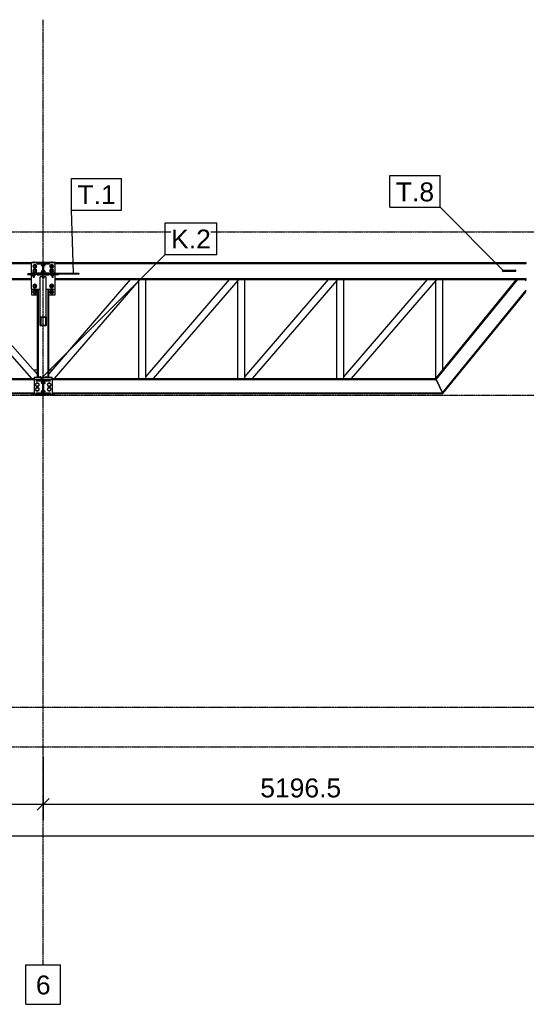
# Model space of a CAD drawing. Header units: millimetres. Extents: x -19654 to 22346, y -14260 to 15440.
# Tile 21 of 22: x 10107 to 15220, y -3000 to 6940. Entities that reach past the tile are written whole.
import ezdxf

# ---------------------------------------------------------------- set-up
doc = ezdxf.new("R2010")
doc.units = ezdxf.units.MM
doc.linetypes.add('DXK_LINE_DOT3', pattern=[5.9187, 2.979, -0.9799, 0.9799, -0.9799])
for name, color, linetype in [('TS_INNE_OBIEKTY', 7, 'Continuous'), ('TS_LINIE_WIDOCZNE', 7, 'Continuous'), ('TS_OPISY', 7, 'Continuous'), ('TS_OPISY_LINIE', 7, 'Continuous'), ('TS_OPISY_RAMKA', 7, 'Continuous'), ('TS_WYMIARY', 7, 'Continuous'), ('TS_WYMIARY_TEKST', 7, 'Continuous'), ('TS_WYPELNIENIE', 7, 'Continuous')]:
    doc.layers.add(name, color=color, linetype=linetype)
doc.styles.add('Arial', font='ARIAL.TTF', dxfattribs={"height": 0.2})

# ---------------------------------------------------------------- blocks, each defined once
blk = doc.blocks.new('Part-305655477-1628 - 1303')
at = {"layer": 'TS_LINIE_WIDOCZNE', "color": 1, "linetype": 'Continuous'}
for p, q in [((5310.3, 3317), (10254.8, 3317)), ((5310.3, 3308), (10254.8, 3308)), ((10434.8, 3317), (14306, 3317)), ((10434.8, 3308), (14310.2, 3308)), ((14310.2, 3308), (14306, 3317)), ((14310.2, 3308), (14378.1, 3165)), ((5310.3, 3174), (10254.8, 3174)), ((5310.3, 3165), (10254.8, 3165)), ((10434.8, 3174), (14373.8, 3174)), ((10434.8, 3165), (14378.1, 3165))]:
    blk.add_line(p, q, dxfattribs=at)
blk = doc.blocks.new('Part-305655477-1706 - 1303')
at = {"layer": 'TS_WYPELNIENIE', "linetype": 'Continuous'}
h = blk.add_hatch(dxfattribs=at)
h.set_pattern_fill('', color=256, scale=70, style=0, pattern_type=0)
h.set_pattern_definition([(45, (10692.25, 4371.14), (-157.15, 157.15), [])])
h.paths.add_polyline_path([(10689.9, 4375.4), (10692.3, 4371.1), (10697.7, 4369.4), (10703.1, 4371.2), (10705.3, 4375.4), (10703, 4379.7), (10697.5, 4381.4), (10692.1, 4379.6)])
at = {"layer": 'TS_INNE_OBIEKTY', "color": 1, "linetype": 'Continuous'}
for p, q in [((10689.9, 4375.4), (10692.1, 4379.6)), ((10692.3, 4371.1), (10689.9, 4375.4)), ((10692.1, 4379.6), (10697.5, 4381.4)), ((10697.5, 4381.4), (10703, 4379.7)), ((10703, 4379.7), (10705.3, 4375.4)), ((10705.3, 4375.4), (10703.1, 4371.2)), ((10697.7, 4369.4), (10692.3, 4371.1)), ((10703.1, 4371.2), (10697.7, 4369.4))]:
    blk.add_line(p, q, dxfattribs=at)
at = {"layer": 'TS_LINIE_WIDOCZNE', "color": 1, "linetype": 'Continuous'}
for p, q in [((10455.2, 4383.6), (10453.8, 4379.3)), ((10453.8, 4379.3), (10455.2, 4375.1)), ((10458.5, 4385.4), (10455.2, 4383.6)), ((10455.2, 4375.1), (10458.5, 4373.4)), ((10458.5, 4385.4), (10697.5, 4381.4)), ((10458.5, 4373.4), (10697.7, 4369.4))]:
    blk.add_line(p, q, dxfattribs=at)
blk = doc.blocks.new('Part-305655477-1700 - 1303')
at = {"layer": 'TS_LINIE_WIDOCZNE', "color": 1, "linetype": 'Continuous'}
for p, q in [((14306, 3317), (15122.2, 4316.5)), ((14310.2, 3308), (15133.8, 4316.5)), ((15204.5, 4316.5), (15220.3, 4303.6)), ((14373.8, 3174), (15220.3, 4210.6)), ((14378.1, 3165), (15220.3, 4196.3)), ((14310.2, 3308), (14306, 3317)), ((14378.1, 3165), (14310.2, 3308))]:
    blk.add_line(p, q, dxfattribs=at)
blk = doc.blocks.new('Part-305655477-1704 - 1303')
at = {"layer": 'TS_WYPELNIENIE', "linetype": 'Continuous'}
h = blk.add_hatch(dxfattribs=at)
h.set_pattern_fill('', color=256, scale=70, style=0, pattern_type=0)
h.set_pattern_definition([(45, (14980.23, 4399.83), (-157.15, 157.15), [])])
h.paths.add_polyline_path([(14978.1, 4404.1), (14980.2, 4399.8), (14985.6, 4398.1), (14990.9, 4399.8), (14993.2, 4404), (14991.1, 4408.3), (14985.7, 4410.1), (14980.4, 4408.3)])
at = {"layer": 'TS_INNE_OBIEKTY', "color": 1, "linetype": 'Continuous'}
for p, q in [((14978.1, 4404.1), (14980.4, 4408.3)), ((14980.2, 4399.8), (14978.1, 4404.1)), ((14985.6, 4398.1), (14980.2, 4399.8)), ((14980.4, 4408.3), (14985.7, 4410.1)), ((14990.9, 4399.8), (14985.6, 4398.1)), ((14985.7, 4410.1), (14991.1, 4408.3)), ((14993.2, 4404), (14990.9, 4399.8)), ((14991.1, 4408.3), (14993.2, 4404))]:
    blk.add_line(p, q, dxfattribs=at)
at = {"layer": 'TS_LINIE_WIDOCZNE', "color": 1, "linetype": 'Continuous'}
for p, q in [((14985.6, 4398.1), (15110, 4400.7)), ((14985.7, 4410.1), (15110.1, 4412.7)), ((15110, 4400.7), (15113.4, 4402.4)), ((15113.4, 4410.8), (15110.1, 4412.7)), ((15114.8, 4406.6), (15113.4, 4410.8)), ((15113.4, 4402.4), (15114.8, 4406.6))]:
    blk.add_line(p, q, dxfattribs=at)
blk = doc.blocks.new('GridLine-305655477-2471 - 1303')
at = {"layer": 'TS_INNE_OBIEKTY', "color": 4, "linetype": 'DXK_LINE_DOT3'}
blk.add_line((-16331.7, 4800), (18196.3, 4800), dxfattribs=at)
blk = doc.blocks.new('Bolt-305655477-2273 - 1303')
at = {"layer": 'TS_INNE_OBIEKTY', "color": 1, "linetype": 'Continuous'}
for centre in [(10314.8, 3329), (10314.8, 3329), (10374.8, 3329), (10374.8, 3329)]:
    blk.add_arc(centre, 7, 343.33985, 196.66015, dxfattribs=at)
blk = doc.blocks.new('Part-305655477-1688 - 1303')
at = {"layer": 'TS_LINIE_WIDOCZNE', "color": 1, "linetype": 'Continuous'}
for p, q in [((10401.8, 3360.9), (11224.3, 4316.5)), ((11309.1, 4307.7), (10456.4, 3317)), ((11309.1, 4316.5), (11309.1, 4307.7))]:
    blk.add_line(p, q, dxfattribs=at)
blk = doc.blocks.new('Part-305655477-2054 - 1303')
at = {"layer": 'TS_LINIE_WIDOCZNE', "color": 1, "linetype": 'Continuous'}
for p, q in [((10434.8, 3327), (10254.8, 3327)), ((10254.8, 3327), (10254.8, 3308)), ((10434.8, 3308), (10434.8, 3327))]:
    blk.add_line(p, q, dxfattribs=at)
blk = doc.blocks.new('Part-305655477-2287 - 1303')
at = {"layer": 'TS_LINIE_WIDOCZNE', "color": 1, "linetype": 'Continuous'}
for p, q in [((10404.8, 4381), (10454.4, 4381)), ((10404.8, 4379.4), (10404.8, 4381)), ((10444.8, 4379.4), (10404.8, 4379.4)), ((10453.9, 4379.6), (10444.8, 4379.4)), ((10444.8, 4373.2), (10444.8, 4379.4)), ((10404.8, 4371.5), (10434.2, 4371.5))]:
    blk.add_line(p, q, dxfattribs=at)
blk = doc.blocks.new('Part-305655477-2289 - 1303')
at = {"layer": 'TS_LINIE_WIDOCZNE', "color": 1, "linetype": 'Continuous'}
for p, q in [((10284.8, 4381), (10224.8, 4381)), ((10224.8, 4381), (10224.8, 4379.8)), ((10224.8, 4379.8), (10244.8, 4379.4)), ((10224.8, 4373.8), (10224.8, 4379.8)), ((10284.8, 4379.4), (10244.8, 4379.4)), ((10244.8, 4379.4), (10244.8, 4373.3)), ((10284.8, 4381), (10284.8, 4379.4)), ((10284.8, 4379.4), (10284.8, 4371.5)), ((10284.8, 4371.5), (10255.5, 4371.5))]:
    blk.add_line(p, q, dxfattribs=at)
blk = doc.blocks.new('GridLine-305655477-2470 - 1303')
at = {"layer": 'TS_INNE_OBIEKTY', "color": 4, "linetype": 'DXK_LINE_DOT3'}
blk.add_line((-16331.7, 3150), (18196.3, 3150), dxfattribs=at)
blk = doc.blocks.new('Part-305655477-2056 - 1303')
at = {"layer": 'TS_LINIE_WIDOCZNE', "color": 1, "linetype": 'Continuous'}
for p, q in [((10434.8, 3308), (10254.8, 3308)), ((10254.8, 3308), (10254.8, 3155)), ((10434.8, 3308), (10434.8, 3155)), ((10434.8, 3155), (10254.8, 3155))]:
    blk.add_line(p, q, dxfattribs=at)
blk = doc.blocks.new('Part-305655477-1629 - 1303')
at = {"layer": 'TS_LINIE_WIDOCZNE', "color": 1, "linetype": 'Continuous'}
for p, q in [((5314.3, 4487.5), (10224.8, 4487.5)), ((5314.3, 4478), (10224.8, 4478)), ((10464.8, 4487.5), (15220.3, 4487.5)), ((10464.8, 4478), (15220.3, 4478)), ((15220.3, 4478), (15220.3, 4487.5)), ((5314.3, 4326), (10224.8, 4326)), ((5314.3, 4316.5), (10224.8, 4316.5)), ((10464.8, 4326), (15220.3, 4326)), ((10464.8, 4316.5), (15220.3, 4316.5)), ((15220.3, 4316.5), (15220.3, 4326))]:
    blk.add_line(p, q, dxfattribs=at)
blk = doc.blocks.new('Part-305655477-1697 - 1303')
at = {"layer": 'TS_LINIE_WIDOCZNE', "color": 1, "linetype": 'Continuous'}
for p, q in [((13377.7, 3335.3), (14222.2, 4316.5)), ((14307, 4307.7), (13454.3, 3317)), ((14307, 4316.5), (14307, 4307.7)), ((13377.7, 3317), (13377.7, 3335.3))]:
    blk.add_line(p, q, dxfattribs=at)
blk = doc.blocks.new('Bolt-305655477-2058 - 1303')
at = {"layer": 'TS_INNE_OBIEKTY', "color": 1, "linetype": 'Continuous'}
for centre, start, end in [((10330.8, 3186.5), 0, 180), ((10330.8, 3186.5), 0, 180), ((10330.8, 3186.5), 180, 0), ((10330.8, 3186.5), 180, 0), ((10358.8, 3186.5), 0, 180), ((10358.8, 3186.5), 0, 180), ((10358.8, 3186.5), 180, 0), ((10358.8, 3186.5), 180, 0)]:
    blk.add_arc(centre, 7, start, end, dxfattribs=at)
blk = doc.blocks.new('Part-305655477-1657 - 1303')
at = {"layer": 'TS_LINIE_WIDOCZNE', "color": 1, "linetype": 'Continuous'}
for p, q in [((14307, 3318.3), (14307, 4316.5)), ((14377, 3404), (14377, 4316.5))]:
    blk.add_line(p, q, dxfattribs=at)
blk = doc.blocks.new('Part-305655477-1532 - 1303')
at = {"layer": 'TS_WYPELNIENIE', "linetype": 'Continuous'}
h = blk.add_hatch(dxfattribs=at)
h.set_pattern_fill('', color=256, scale=70, style=0, pattern_type=0)
h.set_pattern_definition([(45, (10284.8, 4471.51), (-157.15, 157.15), [])])
h.paths.add_polyline_path([(10284.8, 4479.5), (10284.8, 4471.5), (10342.3, 4471.5), (10342.3, 4373.5), (10284.8, 4373.5), (10284.8, 4365.5), (10404.8, 4365.5), (10404.8, 4373.5), (10347.3, 4373.5), (10347.3, 4471.5), (10404.8, 4471.5), (10404.8, 4479.5)])
at = {"layer": 'TS_INNE_OBIEKTY', "color": 1, "linetype": 'Continuous'}
for p, q in [((10284.8, 4479.5), (10404.8, 4479.5)), ((10284.8, 4471.5), (10284.8, 4479.5)), ((10404.8, 4479.5), (10404.8, 4471.5)), ((10342.3, 4471.5), (10284.8, 4471.5)), ((10342.3, 4373.5), (10342.3, 4471.5)), ((10404.8, 4471.5), (10347.3, 4471.5)), ((10347.3, 4471.5), (10347.3, 4373.5)), ((10284.8, 4365.5), (10284.8, 4373.5)), ((10284.8, 4373.5), (10342.3, 4373.5)), ((10284.8, 4365.5), (10404.8, 4365.5)), ((10347.3, 4373.5), (10404.8, 4373.5)), ((10404.8, 4373.5), (10404.8, 4365.5))]:
    blk.add_line(p, q, dxfattribs=at)
at = {"layer": 'TS_LINIE_WIDOCZNE', "color": 1, "linetype": 'Continuous'}
for p, q in [((10284.8, 4479.5), (10284.8, 4487.1)), ((10284.8, 4487.1), (10404.8, 4487.1)), ((10404.8, 4479.5), (10404.8, 4487.1)), ((10342.3, 4381.1), (10284.8, 4381.1)), ((10284.8, 4381.1), (10284.8, 4373.5)), ((10404.8, 4381.1), (10347.3, 4381.1)), ((10404.8, 4373.5), (10404.8, 4381.1))]:
    blk.add_line(p, q, dxfattribs=at)
blk = doc.blocks.new('Part-305655477-1533 - 1303')
at = {"layer": 'TS_WYPELNIENIE', "linetype": 'Continuous'}
h = blk.add_hatch(dxfattribs=at)
h.set_pattern_fill('', color=256, scale=70, style=0, pattern_type=0)
h.set_pattern_definition([(45, (10274.8, 3289.5), (-157.15, 157.15), [])])
h.paths.add_polyline_path([(10274.8, 3298), (10274.8, 3289.5), (10342.1, 3289.5), (10342.1, 3173.5), (10274.8, 3173.5), (10274.8, 3165), (10414.8, 3165), (10414.8, 3173.5), (10347.6, 3173.5), (10347.6, 3289.5), (10414.8, 3289.5), (10414.8, 3298)])
at = {"layer": 'TS_INNE_OBIEKTY', "color": 1, "linetype": 'Continuous'}
for p, q in [((10274.8, 3298), (10414.8, 3298)), ((10274.8, 3289.5), (10274.8, 3298)), ((10342.1, 3289.5), (10274.8, 3289.5)), ((10342.1, 3173.5), (10342.1, 3289.5)), ((10414.8, 3289.5), (10347.6, 3289.5)), ((10347.6, 3289.5), (10347.6, 3173.5)), ((10414.8, 3298), (10414.8, 3289.5)), ((10274.8, 3165), (10274.8, 3173.5)), ((10274.8, 3173.5), (10342.1, 3173.5)), ((10274.8, 3165), (10414.8, 3165)), ((10347.6, 3173.5), (10414.8, 3173.5)), ((10414.8, 3173.5), (10414.8, 3165))]:
    blk.add_line(p, q, dxfattribs=at)
blk = doc.blocks.new('Part-305655477-1651 - 1303')
at = {"layer": 'TS_LINIE_WIDOCZNE', "color": 1, "linetype": 'Continuous'}
for p, q in [((12308.4, 3317), (12308.4, 4316.5)), ((12378.4, 3317), (12378.4, 4316.5))]:
    blk.add_line(p, q, dxfattribs=at)
blk = doc.blocks.new('Part-305655477-1534 - 1303')
at = {"layer": 'TS_LINIE_WIDOCZNE', "color": 1, "linetype": 'Continuous'}
for p, q in [((10254.8, 4492.1), (10254.8, 4499.7)), ((10434.8, 4492.1), (10434.8, 4499.7))]:
    blk.add_line(p, q, dxfattribs=at)
blk = doc.blocks.new('Bolt-305655477-2288 - 1303')
at = {"layer": 'TS_INNE_OBIEKTY', "color": 1, "linetype": 'Continuous'}
for p, q in [((10432.8, 4379.9), (10433.1, 4380)), ((10432.8, 4379.9), (10433.1, 4380)), ((10433.1, 4379.9), (10432.8, 4379.9)), ((10433.1, 4379.9), (10432.8, 4379.9)), ((10433.1, 4380), (10434.1, 4380)), ((10433.1, 4380), (10434.1, 4380)), ((10434.1, 4379.9), (10433.1, 4379.9)), ((10434.1, 4379.9), (10433.1, 4379.9)), ((10434.1, 4380), (10435.7, 4380.1)), ((10435.7, 4379.8), (10434.1, 4379.9)), ((10435.7, 4380.1), (10437.6, 4380.1)), ((10437.6, 4379.8), (10435.7, 4379.8)), ((10437.6, 4380.1), (10439.8, 4380.1)), ((10439.8, 4379.8), (10437.6, 4379.8)), ((10439.8, 4380.1), (10442, 4380.1)), ((10442, 4379.8), (10439.8, 4379.8)), ((10442, 4380.1), (10443.9, 4380.1)), ((10443.9, 4379.8), (10442, 4379.8)), ((10443.9, 4380.1), (10445.5, 4380)), ((10445.5, 4379.9), (10443.9, 4379.8)), ((10445.5, 4380), (10446.5, 4380)), ((10445.5, 4380), (10446.5, 4380)), ((10446.5, 4379.9), (10445.5, 4379.9)), ((10446.5, 4379.9), (10445.5, 4379.9)), ((10446.5, 4380), (10446.8, 4379.9)), ((10446.5, 4380), (10446.8, 4379.9)), ((10446.8, 4379.9), (10446.5, 4379.9)), ((10446.8, 4379.9), (10446.5, 4379.9))]:
    blk.add_line(p, q, dxfattribs=at)
blk = doc.blocks.new('Part-305655477-2343 - 1303')
at = {"layer": 'TS_LINIE_WIDOCZNE', "color": 1, "linetype": 'Continuous'}
for p, q in [((10414.9, 4367.5), (10414.8, 4371.5)), ((10414.9, 4367.5), (10467.9, 4366.5)), ((10467.9, 4372.5), (10434.2, 4373.2)), ((10486, 4372.9), (10467.9, 4372.5)), ((10467.9, 4366.5), (10467.9, 4372.5)), ((10467.9, 4366.5), (10499.2, 4367.2)), ((10499.2, 4367.2), (10499.1, 4372.7))]:
    blk.add_line(p, q, dxfattribs=at)
blk = doc.blocks.new('Bolt-305655477-2323 - 1303')
at = {"layer": 'TS_INNE_OBIEKTY', "color": 1, "linetype": 'Continuous'}
for p, q in [((10239.7, 4379.9), (10239.8, 4383.7)), ((10239.8, 4383.7), (10242.5, 4383.8)), ((10247.1, 4383.5), (10239.8, 4383.7)), ((10242.5, 4383.8), (10252.5, 4383.8)), ((10247.1, 4379.7), (10247.1, 4383.5)), ((10257.1, 4383.5), (10247.1, 4383.5)), ((10252.5, 4383.8), (10259.8, 4383.7)), ((10259.8, 4383.7), (10257.1, 4383.5)), ((10257.1, 4379.8), (10257.1, 4383.5)), ((10259.8, 4380), (10259.8, 4383.7)), ((10238.1, 4365.2), (10238.1, 4366.9)), ((10238.1, 4365.2), (10241.2, 4365.1)), ((10239.1, 4355.2), (10239.1, 4365.1)), ((10239.1, 4355.2), (10246.8, 4355)), ((10241.2, 4365.1), (10246.6, 4365)), ((10243.8, 4341.2), (10243.9, 4355.1)), ((10243.8, 4341.2), (10245.4, 4341.1)), ((10245.4, 4341.1), (10248.1, 4341.1)), ((10246.6, 4365), (10252.8, 4365)), ((10246.8, 4355), (10246.9, 4365)), ((10246.8, 4355), (10257.4, 4355)), ((10248.1, 4341.1), (10251.2, 4341.1)), ((10251.2, 4341.1), (10253.9, 4341.1)), ((10252.8, 4365), (10258.2, 4365)), ((10253.9, 4341.1), (10255.4, 4341.1)), ((10257.4, 4355), (10257.5, 4365)), ((10257.4, 4355), (10260.3, 4355.2)), ((10258.2, 4365), (10261.3, 4365.1)), ((10260.3, 4355.2), (10260.3, 4365.1))]:
    blk.add_line(p, q, dxfattribs=at)
blk = doc.blocks.new('Part-305655477-1644 - 1303')
at = {"layer": 'TS_WYPELNIENIE', "linetype": 'Continuous'}
h = blk.add_hatch(dxfattribs=at)
h.set_pattern_fill('', color=256, scale=70, style=0, pattern_type=0)
h.set_pattern_definition([(45, (10314.8, 3851.4), (-157.15, 157.15), [])])
h.paths.add_polyline_path([(10314.8, 3939.4), (10314.8, 3851.4), (10374.8, 3851.4), (10374.8, 3939.4)])
h.paths.add_polyline_path([(10370.8, 3857.3), (10318.8, 3857.3), (10318.8, 3933.6), (10370.8, 3933.6)])
at = {"layer": 'TS_INNE_OBIEKTY', "color": 1, "linetype": 'Continuous'}
for p, q in [((10314.8, 3851.4), (10314.8, 3939.4)), ((10314.8, 3939.4), (10374.8, 3939.4)), ((10318.8, 3933.6), (10318.8, 3857.3)), ((10370.8, 3933.6), (10318.8, 3933.6)), ((10370.8, 3857.3), (10370.8, 3933.6)), ((10374.8, 3939.4), (10374.8, 3851.4)), ((10314.8, 3851.4), (10374.8, 3851.4)), ((10318.8, 3857.3), (10370.8, 3857.3))]:
    blk.add_line(p, q, dxfattribs=at)
at = {"layer": 'TS_LINIE_WIDOCZNE', "color": 1, "linetype": 'Continuous'}
for p, q in [((10314.8, 3939.4), (10314.8, 4345.5)), ((10374.8, 4345.5), (10314.8, 4345.5)), ((10374.8, 3939.4), (10374.8, 4345.5))]:
    blk.add_line(p, q, dxfattribs=at)
blk = doc.blocks.new('Part-305655477-1648 - 1303')
at = {"layer": 'TS_LINIE_WIDOCZNE', "color": 1, "linetype": 'Continuous'}
for p, q in [((13307.7, 3317), (13307.7, 4316.5)), ((13377.7, 3317), (13377.7, 4316.5))]:
    blk.add_line(p, q, dxfattribs=at)
blk = doc.blocks.new('Part-305655477-1654 - 1303')
at = {"layer": 'TS_LINIE_WIDOCZNE', "color": 1, "linetype": 'Continuous'}
for p, q in [((11309.1, 3317), (11309.1, 4316.5)), ((11379.1, 3317), (11379.1, 4316.5))]:
    blk.add_line(p, q, dxfattribs=at)
blk = doc.blocks.new('Part-305655477-1662 - 1303')
at = {"layer": 'TS_LINIE_WIDOCZNE', "color": 1, "linetype": 'Continuous'}
for p, q in [((10287.8, 3327), (10287.8, 4220.1)), ((10295.8, 3327), (10295.8, 4220.1)), ((10393.8, 3327), (10393.8, 4220.1)), ((10401.8, 3327), (10401.8, 4220.1))]:
    blk.add_line(p, q, dxfattribs=at)
blk = doc.blocks.new('Part-305655477-1683 - 1303')
at = {"layer": 'TS_LINIE_WIDOCZNE', "color": 1, "linetype": 'Continuous'}
for p, q in [((9351.5, 4309.7), (9351.5, 4316.5)), ((10230.7, 3317), (9351.5, 4309.7)), ((10287.8, 3358.1), (9439, 4316.5))]:
    blk.add_line(p, q, dxfattribs=at)
blk = doc.blocks.new('Part-305655477-1691 - 1303')
at = {"layer": 'TS_LINIE_WIDOCZNE', "color": 1, "linetype": 'Continuous'}
for p, q in [((11379.1, 3335.3), (12223.6, 4316.5)), ((12308.4, 4307.7), (11455.7, 3317)), ((12308.4, 4316.5), (12308.4, 4307.7)), ((11379.1, 3317), (11379.1, 3335.3))]:
    blk.add_line(p, q, dxfattribs=at)
blk = doc.blocks.new('Part-305655477-1694 - 1303')
at = {"layer": 'TS_LINIE_WIDOCZNE', "color": 1, "linetype": 'Continuous'}
for p, q in [((12378.4, 3335.3), (13222.9, 4316.5)), ((13307.7, 4307.7), (12455, 3317)), ((13307.7, 4316.5), (13307.7, 4307.7)), ((12378.4, 3317), (12378.4, 3335.3))]:
    blk.add_line(p, q, dxfattribs=at)
blk = doc.blocks.new('Part-305655477-2053 - 1303')
at = {"layer": 'TS_LINIE_WIDOCZNE', "color": 1, "linetype": 'Continuous'}
for p, q in [((10245.9, 3405.5), (10287.8, 3405.5)), ((10401.8, 3405.5), (10440.2, 3405.5)), ((10229.8, 3317), (10229.8, 3318.1)), ((10459.8, 3317), (10459.8, 3321)), ((10229.8, 3155), (10229.8, 3165)), ((10229.8, 3155), (10254.8, 3155)), ((10434.8, 3155), (10459.8, 3155)), ((10459.8, 3155), (10459.8, 3165))]:
    blk.add_line(p, q, dxfattribs=at)
blk = doc.blocks.new('Bolt-305655477-2290 - 1303')
at = {"layer": 'TS_INNE_OBIEKTY', "color": 1, "linetype": 'Continuous'}
for p, q in [((10242.8, 4379.9), (10243.1, 4380)), ((10242.8, 4379.9), (10243.1, 4380)), ((10243.1, 4379.9), (10242.8, 4379.9)), ((10243.1, 4379.9), (10242.8, 4379.9)), ((10243.1, 4380), (10244.1, 4380)), ((10243.1, 4380), (10244.1, 4380)), ((10244.1, 4379.9), (10243.1, 4379.9)), ((10244.1, 4379.9), (10243.1, 4379.9)), ((10244.1, 4380), (10245.7, 4380.1)), ((10245.7, 4379.8), (10244.1, 4379.9)), ((10245.7, 4380.1), (10247.6, 4380.1)), ((10247.6, 4379.8), (10245.7, 4379.8)), ((10247.6, 4380.1), (10249.8, 4380.1)), ((10249.8, 4379.8), (10247.6, 4379.8)), ((10249.8, 4380.1), (10252, 4380.1)), ((10252, 4379.8), (10249.8, 4379.8)), ((10252, 4380.1), (10253.9, 4380.1)), ((10253.9, 4379.8), (10252, 4379.8)), ((10253.9, 4380.1), (10255.5, 4380)), ((10255.5, 4379.9), (10253.9, 4379.8)), ((10255.5, 4380), (10256.5, 4380)), ((10255.5, 4380), (10256.5, 4380)), ((10256.5, 4379.9), (10255.5, 4379.9)), ((10256.5, 4379.9), (10255.5, 4379.9)), ((10256.5, 4380), (10256.8, 4379.9)), ((10256.5, 4380), (10256.8, 4379.9)), ((10256.8, 4379.9), (10256.5, 4379.9)), ((10256.8, 4379.9), (10256.5, 4379.9))]:
    blk.add_line(p, q, dxfattribs=at)
blk = doc.blocks.new('Bolt-305655477-2059 - 1303')
at = {"layer": 'TS_INNE_OBIEKTY', "color": 1, "linetype": 'Continuous'}
for p, q in [((10267.5, 3254), (10276.1, 3269)), ((10276.1, 3239), (10267.5, 3254)), ((10267.5, 3209), (10276.1, 3224)), ((10276.1, 3194), (10267.5, 3209)), ((10276.1, 3269), (10293.5, 3269)), ((10293.5, 3239), (10276.1, 3239)), ((10276.1, 3224), (10293.5, 3224)), ((10293.5, 3194), (10276.1, 3194)), ((10293.5, 3269), (10302.1, 3254)), ((10302.1, 3254), (10293.5, 3239)), ((10293.5, 3224), (10302.1, 3209)), ((10302.1, 3209), (10293.5, 3194)), ((10387.5, 3254), (10396.1, 3269)), ((10396.1, 3239), (10387.5, 3254)), ((10387.5, 3209), (10396.1, 3224)), ((10396.1, 3194), (10387.5, 3209)), ((10396.1, 3269), (10413.5, 3269)), ((10413.5, 3239), (10396.1, 3239)), ((10396.1, 3224), (10413.5, 3224)), ((10413.5, 3194), (10396.1, 3194)), ((10413.5, 3269), (10422.1, 3254)), ((10422.1, 3254), (10413.5, 3239)), ((10413.5, 3224), (10422.1, 3209)), ((10422.1, 3209), (10413.5, 3194))]:
    blk.add_line(p, q, dxfattribs=at)
for centre, start, end in [((10284.8, 3254), 0, 180), ((10284.8, 3254), 180, 0), ((10284.8, 3209), 0, 180), ((10284.8, 3209), 180, 0), ((10404.8, 3254), 0, 180), ((10404.8, 3254), 180, 0), ((10404.8, 3209), 0, 180), ((10404.8, 3209), 180, 0)]:
    blk.add_arc(centre, 18.5, start, end, dxfattribs=at)
blk = doc.blocks.new('Part-305655477-2036 - 1303')
at = {"layer": 'TS_LINIE_WIDOCZNE', "color": 1, "linetype": 'Continuous'}
for p, q in [((10224.8, 4220.1), (10224.8, 4162.1)), ((10464.8, 4162.1), (10464.8, 4220.1)), ((10224.8, 4162.1), (10287.8, 4162.1)), ((10401.8, 4162.1), (10464.8, 4162.1))]:
    blk.add_line(p, q, dxfattribs=at)
blk = doc.blocks.new('Part-305655477-2038 - 1303')
at = {"layer": 'TS_LINIE_WIDOCZNE', "color": 1, "linetype": 'Continuous'}
for p, q in [((10224.8, 4492.1), (10464.8, 4492.1)), ((10224.8, 4487.5), (10224.8, 4492.1)), ((10464.8, 4492.1), (10464.8, 4487.5))]:
    blk.add_line(p, q, dxfattribs=at)
blk = doc.blocks.new('Bolt-305655477-2041 - 1303')
at = {"layer": 'TS_INNE_OBIEKTY', "color": 1, "linetype": 'Continuous'}
for p, q in [((10242.5, 4192.1), (10251.1, 4207.1)), ((10251.1, 4177.1), (10242.5, 4192.1)), ((10251.1, 4207.1), (10268.5, 4207.1)), ((10268.5, 4177.1), (10251.1, 4177.1)), ((10268.5, 4207.1), (10277.1, 4192.1)), ((10277.1, 4192.1), (10268.5, 4177.1)), ((10412.5, 4192.1), (10421.1, 4207.1)), ((10421.1, 4177.1), (10412.5, 4192.1)), ((10421.1, 4207.1), (10438.5, 4207.1)), ((10438.5, 4177.1), (10421.1, 4177.1)), ((10438.5, 4207.1), (10447.1, 4192.1)), ((10447.1, 4192.1), (10438.5, 4177.1))]:
    blk.add_line(p, q, dxfattribs=at)
for centre, radius, start, end in [((10259.8, 4192.1), 18.5, 0, 180), ((10259.8, 4192.1), 18.5, 150, 330), ((10259.8, 4192.1), 18.5, 180, 0), ((10259.8, 4192.1), 18.5, 330, 150), ((10259.8, 4192.1), 11, 108, 288), ((10259.8, 4192.1), 10, 0, 180), ((10259.8, 4192.1), 10, 180, 0), ((10259.8, 4192.1), 11, 288, 108), ((10429.8, 4192.1), 18.5, 0, 180), ((10429.8, 4192.1), 18.5, 150, 330), ((10429.8, 4192.1), 18.5, 180, 0), ((10429.8, 4192.1), 18.5, 330, 150), ((10429.8, 4192.1), 11, 108, 288), ((10429.8, 4192.1), 10, 0, 180), ((10429.8, 4192.1), 10, 180, 0), ((10429.8, 4192.1), 11, 288, 108)]:
    blk.add_arc(centre, radius, start, end, dxfattribs=at)
blk = doc.blocks.new('Part-305655477-2042 - 1303')
at = {"layer": 'TS_LINIE_WIDOCZNE', "color": 1, "linetype": 'Continuous'}
for p, q in [((10464.8, 4487.5), (10224.8, 4487.5)), ((10224.8, 4487.5), (10224.8, 4487.1)), ((10464.8, 4487.1), (10464.8, 4487.5))]:
    blk.add_line(p, q, dxfattribs=at)
blk = doc.blocks.new('Part-305655477-2044 - 1303')
at = {"layer": 'TS_LINIE_WIDOCZNE', "color": 1, "linetype": 'Continuous'}
for p, q in [((10224.8, 4487.1), (10464.8, 4487.1)), ((10224.8, 4381.1), (10224.8, 4487.1)), ((10464.8, 4385.3), (10464.8, 4487.1)), ((10224.8, 4220.1), (10224.8, 4366.7)), ((10464.8, 4220.1), (10464.8, 4366.6)), ((10224.8, 4220.1), (10314.8, 4220.1)), ((10374.8, 4220.1), (10464.8, 4220.1))]:
    blk.add_line(p, q, dxfattribs=at)
blk = doc.blocks.new('Bolt-305655477-2045 - 1303')
at = {"layer": 'TS_INNE_OBIEKTY', "color": 1, "linetype": 'Continuous'}
for centre, start, end in [((10330.8, 4464.1), 0, 180), ((10330.8, 4464.1), 0, 180), ((10330.8, 4464.1), 180, 0), ((10330.8, 4464.1), 180, 0), ((10358.8, 4464.1), 0, 180), ((10358.8, 4464.1), 0, 180), ((10358.8, 4464.1), 180, 0), ((10358.8, 4464.1), 180, 0)]:
    blk.add_arc(centre, 7, start, end, dxfattribs=at)
blk = doc.blocks.new('Bolt-305655477-2046 - 1303')
at = {"layer": 'TS_INNE_OBIEKTY', "color": 1, "linetype": 'Continuous'}
for centre, start, end in [((10330.8, 4396.1), 0, 180), ((10330.8, 4396.1), 0, 180), ((10330.8, 4396.1), 180, 0), ((10330.8, 4396.1), 180, 0), ((10358.8, 4396.1), 0, 180), ((10358.8, 4396.1), 0, 180), ((10358.8, 4396.1), 180, 0), ((10358.8, 4396.1), 180, 0)]:
    blk.add_arc(centre, 7, start, end, dxfattribs=at)
blk = doc.blocks.new('Bolt-305655477-2047 - 1303')
at = {"layer": 'TS_INNE_OBIEKTY', "color": 1, "linetype": 'Continuous'}
for p, q in [((10242.5, 4450.1), (10251.1, 4465.1)), ((10251.1, 4435.1), (10242.5, 4450.1)), ((10242.5, 4405.1), (10251.1, 4420.1)), ((10251.1, 4390.1), (10242.5, 4405.1)), ((10251.1, 4465.1), (10268.5, 4465.1)), ((10268.5, 4435.1), (10251.1, 4435.1)), ((10251.1, 4420.1), (10268.5, 4420.1)), ((10268.5, 4390.1), (10251.1, 4390.1)), ((10268.5, 4465.1), (10277.1, 4450.1)), ((10277.1, 4450.1), (10268.5, 4435.1)), ((10268.5, 4420.1), (10277.1, 4405.1)), ((10277.1, 4405.1), (10268.5, 4390.1)), ((10412.5, 4450.1), (10421.1, 4465.1)), ((10421.1, 4435.1), (10412.5, 4450.1)), ((10412.5, 4405.1), (10421.1, 4420.1)), ((10421.1, 4390.1), (10412.5, 4405.1)), ((10421.1, 4465.1), (10438.5, 4465.1)), ((10438.5, 4435.1), (10421.1, 4435.1)), ((10421.1, 4420.1), (10438.5, 4420.1)), ((10438.5, 4390.1), (10421.1, 4390.1)), ((10438.5, 4465.1), (10447.1, 4450.1)), ((10447.1, 4450.1), (10438.5, 4435.1)), ((10438.5, 4420.1), (10447.1, 4405.1)), ((10447.1, 4405.1), (10438.5, 4390.1)), ((10242.5, 4250.1), (10251.1, 4265.1)), ((10251.1, 4235.1), (10242.5, 4250.1)), ((10251.1, 4265.1), (10268.5, 4265.1)), ((10268.5, 4235.1), (10251.1, 4235.1)), ((10268.5, 4265.1), (10277.1, 4250.1)), ((10277.1, 4250.1), (10268.5, 4235.1)), ((10412.5, 4250.1), (10421.1, 4265.1)), ((10421.1, 4235.1), (10412.5, 4250.1)), ((10421.1, 4265.1), (10438.5, 4265.1)), ((10438.5, 4235.1), (10421.1, 4235.1)), ((10438.5, 4265.1), (10447.1, 4250.1)), ((10447.1, 4250.1), (10438.5, 4235.1))]:
    blk.add_line(p, q, dxfattribs=at)
for centre, radius, start, end in [((10259.8, 4450.1), 18.5, 0, 180), ((10259.8, 4450.1), 18.5, 150, 330), ((10259.8, 4450.1), 18.5, 180, 0), ((10259.8, 4405.1), 18.5, 0, 180), ((10259.8, 4405.1), 18.5, 150, 330), ((10259.8, 4405.1), 18.5, 180, 0), ((10259.8, 4450.1), 18.5, 330, 150), ((10259.8, 4405.1), 18.5, 330, 150), ((10259.8, 4450.1), 11, 108, 288), ((10259.8, 4405.1), 11, 108, 288), ((10259.8, 4450.1), 10, 0, 180), ((10259.8, 4450.1), 10, 180, 0), ((10259.8, 4405.1), 10, 0, 180), ((10259.8, 4405.1), 10, 180, 0), ((10259.8, 4450.1), 11, 288, 108), ((10259.8, 4405.1), 11, 288, 108), ((10429.8, 4450.1), 18.5, 360, 180), ((10429.8, 4450.1), 18.5, 150, 330), ((10429.8, 4450.1), 18.5, 180, 360), ((10429.8, 4405.1), 18.5, 0, 180), ((10429.8, 4405.1), 18.5, 150, 330), ((10429.8, 4405.1), 18.5, 180, 0), ((10429.8, 4450.1), 18.5, 330, 150), ((10429.8, 4405.1), 18.5, 330, 150), ((10429.8, 4450.1), 11, 108, 288), ((10429.8, 4405.1), 11, 108, 288), ((10429.8, 4450.1), 10, 360, 180), ((10429.8, 4450.1), 10, 180, 360), ((10429.8, 4405.1), 10, 0, 180), ((10429.8, 4405.1), 10, 180, 0), ((10429.8, 4450.1), 11, 288, 108), ((10429.8, 4405.1), 11, 288, 108), ((10259.8, 4250.1), 18.5, 0, 180), ((10259.8, 4250.1), 18.5, 150, 330), ((10259.8, 4250.1), 18.5, 180, 0), ((10259.8, 4250.1), 18.5, 330, 150), ((10259.8, 4250.1), 11, 108, 288), ((10259.8, 4250.1), 10, 0, 180), ((10259.8, 4250.1), 10, 180, 0), ((10259.8, 4250.1), 11, 288, 108), ((10429.8, 4250.1), 18.5, 0, 180), ((10429.8, 4250.1), 18.5, 150, 330), ((10429.8, 4250.1), 18.5, 180, 0), ((10429.8, 4250.1), 18.5, 330, 150), ((10429.8, 4250.1), 11, 108, 288), ((10429.8, 4250.1), 10, 0, 180), ((10429.8, 4250.1), 10, 180, 0), ((10429.8, 4250.1), 11, 288, 108)]:
    blk.add_arc(centre, radius, start, end, dxfattribs=at)
blk = doc.blocks.new('Bolt-305655477-2057 - 1303')
at = {"layer": 'TS_INNE_OBIEKTY', "color": 1, "linetype": 'Continuous'}
for centre, start, end in [((10330.8, 3276.5), 0, 180), ((10330.8, 3276.5), 0, 180), ((10358.8, 3276.5), 0, 180), ((10358.8, 3276.5), 0, 180), ((10330.8, 3276.5), 180, 0), ((10330.8, 3276.5), 180, 0), ((10358.8, 3276.5), 180, 0), ((10358.8, 3276.5), 180, 0)]:
    blk.add_arc(centre, 7, start, end, dxfattribs=at)
blk = doc.blocks.new('Bolt-305655477-2127 - 1303')
at = {"layer": 'TS_INNE_OBIEKTY', "color": 1, "linetype": 'Continuous'}
for p, q in [((10338.8, 4334.5), (10339.1, 4335.9)), ((10339.1, 4333.1), (10338.8, 4334.5)), ((10339.1, 4335.9), (10340, 4337.1)), ((10340, 4331.9), (10339.1, 4333.1)), ((10340, 4337.1), (10341.3, 4338.1)), ((10341.3, 4331), (10340, 4331.9)), ((10341.3, 4338.1), (10343, 4338.7)), ((10343, 4330.3), (10341.3, 4331)), ((10343, 4338.7), (10344.8, 4338.9)), ((10344.8, 4330.1), (10343, 4330.3)), ((10344.8, 4338.9), (10346.7, 4338.7)), ((10346.7, 4330.3), (10344.8, 4330.1)), ((10346.7, 4338.7), (10348.3, 4338.1)), ((10348.3, 4331), (10346.7, 4330.3)), ((10348.3, 4338.1), (10349.7, 4337.1)), ((10349.7, 4331.9), (10348.3, 4331)), ((10349.7, 4337.1), (10350.5, 4335.9)), ((10350.5, 4333.1), (10349.7, 4331.9)), ((10350.5, 4335.9), (10350.8, 4334.5)), ((10350.8, 4334.5), (10350.5, 4333.1))]:
    blk.add_line(p, q, dxfattribs=at)
blk = doc.blocks.new('Part-305655477-2322 - 1303')
at = {"layer": 'TS_LINIE_WIDOCZNE', "color": 1, "linetype": 'Continuous'}
for p, q in [((10224.8, 4373.9), (10190.7, 4373.3)), ((10190.6, 4367.3), (10190.7, 4373.3)), ((10190.6, 4367.3), (10222, 4366.7)), ((10190.7, 4373.3), (10222, 4372.7)), ((10255.5, 4373.2), (10222, 4372.7)), ((10222, 4372.7), (10222, 4366.7)), ((10222, 4366.7), (10274.7, 4367.5)), ((10274.7, 4367.5), (10274.7, 4371.5))]:
    blk.add_line(p, q, dxfattribs=at)
blk = doc.blocks.new('Bolt-305655477-2344 - 1303')
at = {"layer": 'TS_INNE_OBIEKTY', "color": 1, "linetype": 'Continuous'}
for p, q in [((10430.2, 4383.7), (10438.5, 4383.8)), ((10430.2, 4380), (10430.2, 4383.7)), ((10431.5, 4383.6), (10430.2, 4383.7)), ((10431.5, 4379.8), (10431.5, 4383.6)), ((10441.1, 4383.5), (10431.5, 4383.6)), ((10438.5, 4383.8), (10448.1, 4383.8)), ((10449.4, 4383.6), (10441.1, 4383.5)), ((10441.1, 4379.7), (10441.1, 4383.5)), ((10448.1, 4383.8), (10449.4, 4383.6)), ((10449.4, 4379.9), (10449.4, 4383.6)), ((10427.9, 4365.1), (10427.9, 4367.3)), ((10427.9, 4365.1), (10430.2, 4365.1)), ((10429.7, 4355.2), (10429.7, 4365.1)), ((10431.1, 4355.1), (10429.7, 4355.2)), ((10430.2, 4365.1), (10435.2, 4365)), ((10431.1, 4355.1), (10431.1, 4365)), ((10431.1, 4355.1), (10441.2, 4355)), ((10433.8, 4341.2), (10433.8, 4355)), ((10433.8, 4341.2), (10435, 4341.1)), ((10435, 4341.1), (10437.5, 4341.1)), ((10435.2, 4365), (10441.3, 4365)), ((10437.5, 4341.1), (10440.6, 4341.1)), ((10440.6, 4341.1), (10443.4, 4341.1)), ((10441.2, 4355), (10441.2, 4365)), ((10441.2, 4355), (10449.9, 4355.1)), ((10441.3, 4365), (10447.1, 4365)), ((10443.4, 4341.1), (10445.3, 4341.1)), ((10445.3, 4341.1), (10445.7, 4341.2)), ((10445.7, 4341.2), (10445.7, 4355.1)), ((10447.1, 4365), (10450.9, 4365.1)), ((10449.9, 4355.1), (10449.9, 4365.1)), ((10450.9, 4365.1), (10451.7, 4365.2)), ((10451.7, 4365.2), (10451.7, 4366.8))]:
    blk.add_line(p, q, dxfattribs=at)
blk = doc.blocks.new('Bolt-305655477-2433 - 1303')
at = {"layer": 'TS_INNE_OBIEKTY', "color": 1, "linetype": 'Continuous'}
for p, q in [((10268.5, 3380.5), (10268, 3380.5)), ((10269.3, 3379), (10268.5, 3380.5))]:
    blk.add_line(p, q, dxfattribs=at)
blk.add_arc((10259.8, 3365.5), 18.5, 15.67579, 68.19902, dxfattribs=at)
blk = doc.blocks.new('GridLine-305655477-2466 - 1303')
at = {"layer": 'TS_INNE_OBIEKTY', "color": 4, "linetype": 'DXK_LINE_DOT3'}
blk.add_line((10344.8, -2600), (10344.8, 6940), dxfattribs=at)
at = {"layer": 'TS_INNE_OBIEKTY', "color": 4, "linetype": 'Continuous'}
for p, q in [((10170.7, -2600), (10518.9, -2600)), ((10170.7, -3000), (10170.7, -2600)), ((10518.9, -3000), (10518.9, -2600)), ((10170.7, -3000), (10518.9, -3000))]:
    blk.add_line(p, q, dxfattribs=at)
at = {"layer": 'TS_INNE_OBIEKTY', "color": 2, "linetype": 'Continuous', "style": 'Arial'}
blk.add_text('6', height=191, dxfattribs=at).set_placement((10270.7, -2900))
blk = doc.blocks.new('GridLine-305655477-2468 - 1303')
at = {"layer": 'TS_INNE_OBIEKTY', "color": 4, "linetype": 'DXK_LINE_DOT3'}
blk.add_line((-16331.7, -400), (18196.3, -400), dxfattribs=at)
blk = doc.blocks.new('GridLine-305655477-2469 - 1303')
at = {"layer": 'TS_INNE_OBIEKTY', "color": 4, "linetype": 'DXK_LINE_DOT3'}
blk.add_line((-16331.7, 0), (18196.3, 0), dxfattribs=at)
blk = doc.blocks.new('StraightDimension-305655477-2473 - 1303')
at = {"layer": 'TS_WYMIARY', "color": 174, "linetype": 'Continuous'}
for p, q in [((10344.8, -500), (10344.8, -1141.1)), ((15541.3, -500), (15541.3, -1141.1)), ((10404.8, -921.1), (10284.8, -1041.1)), ((10344.8, -981.1), (15541.3, -981.1)), ((15481.3, -1041.1), (15601.3, -921.1))]:
    blk.add_line(p, q, dxfattribs=at)
at = {"color": 0}
blk.add_wipeout([(13390.7, -951.1), (13390.7, -671.1), (12495.4, -671.1), (12495.4, -951.1)], dxfattribs=at).dxf.layer = 'TS_WYMIARY'
at = {"layer": 'TS_WYMIARY_TEKST', "color": 96, "style": 'Arial'}
blk.add_text('5196.5', height=191.02, dxfattribs=at).set_placement((12535.4, -911.1))
blk = doc.blocks.new('StraightDimension-305655477-2474 - 1303')
at = {"layer": 'TS_WYMIARY', "color": 174, "linetype": 'Continuous'}
for p, q in [((5203.3, -500), (5203.3, -1141.1)), ((10344.8, -500), (10344.8, -1141.1)), ((5263.3, -921.1), (5143.3, -1041.1)), ((5203.3, -981.1), (10344.8, -981.1)), ((10284.8, -1041.1), (10404.8, -921.1))]:
    blk.add_line(p, q, dxfattribs=at)
at = {"color": 0}
blk.add_wipeout([(8221.7, -951.1), (8221.7, -671.1), (7326.4, -671.1), (7326.4, -951.1)], dxfattribs=at).dxf.layer = 'TS_WYMIARY'
at = {"layer": 'TS_WYMIARY_TEKST', "color": 96, "style": 'Arial'}
blk.add_text('5141.5', height=191.02, dxfattribs=at).set_placement((7366.4, -911.1))
blk = doc.blocks.new('StraightDimension-305655477-2484 - 1303')
at = {"layer": 'TS_WYMIARY', "color": 174, "linetype": 'Continuous'}
blk.add_line((-14271.7, -1300), (15541.3, -1300), dxfattribs=at)
blk = doc.blocks.new('Mark-305655477-3350 - 1303')
at = {"layer": 'TS_OPISY_LINIE', "linetype": 'Continuous'}
blk.add_line((10651.6, 4381.8), (10630.7, 5018.1), dxfattribs=at)
at = {"layer": 'TS_OPISY_RAMKA', "linetype": 'Continuous'}
for p, q in [((10630.7, 5338.1), (11135.9, 5338.1)), ((10630.7, 5018.1), (10630.7, 5338.1)), ((11135.9, 5018.1), (11135.9, 5338.1)), ((10630.7, 5018.1), (11135.9, 5018.1))]:
    blk.add_line(p, q, dxfattribs=at)
blk.add_wipeout([(11075.9, 5078.1), (11075.9, 5278.1), (10690.7, 5278.1), (10690.7, 5078.1)]).dxf.layer = 'TS_OPISY_LINIE'
blk.add_wipeout([(11075.9, 5078.1), (11075.9, 5278.1), (10690.7, 5278.1), (10690.7, 5078.1)]).dxf.layer = 'TS_OPISY_LINIE'
at = {"layer": 'TS_OPISY', "style": 'Arial'}
blk.add_text('T.1', height=191.02, dxfattribs=at).set_placement((10690.7, 5078.1))
blk = doc.blocks.new('Mark-305655477-3331 - 1303')
at = {"layer": 'TS_OPISY_LINIE', "linetype": 'Continuous'}
blk.add_line((10303.1, 3297.5), (11575.9, 4570.3), dxfattribs=at)
at = {"layer": 'TS_OPISY_RAMKA', "linetype": 'Continuous'}
for p, q in [((11575.9, 4890.3), (12095.9, 4890.3)), ((11575.9, 4570.3), (11575.9, 4890.3)), ((12095.9, 4570.3), (12095.9, 4890.3)), ((11575.9, 4570.3), (12095.9, 4570.3))]:
    blk.add_line(p, q, dxfattribs=at)
blk.add_wipeout([(12035.9, 4630.3), (12035.9, 4830.3), (11635.9, 4830.3), (11635.9, 4630.3)]).dxf.layer = 'TS_OPISY_LINIE'
blk.add_wipeout([(12035.9, 4630.3), (12035.9, 4830.3), (11635.9, 4830.3), (11635.9, 4630.3)]).dxf.layer = 'TS_OPISY_LINIE'
at = {"layer": 'TS_OPISY', "style": 'Arial'}
blk.add_text('K.2', height=191.02, dxfattribs=at).set_placement((11635.9, 4630.3))
blk = doc.blocks.new('Mark-305655477-3349 - 1303')
at = {"layer": 'TS_OPISY_LINIE', "linetype": 'Continuous'}
blk.add_line((14985.7, 4409.7), (14349.3, 5046.1), dxfattribs=at)
at = {"layer": 'TS_OPISY_RAMKA', "linetype": 'Continuous'}
for p, q in [((13844.1, 5366.1), (14349.3, 5366.1)), ((13844.1, 5046.1), (13844.1, 5366.1)), ((14349.3, 5046.1), (14349.3, 5366.1)), ((13844.1, 5046.1), (14349.3, 5046.1))]:
    blk.add_line(p, q, dxfattribs=at)
blk.add_wipeout([(14289.3, 5106.1), (14289.3, 5306.1), (13904.1, 5306.1), (13904.1, 5106.1)]).dxf.layer = 'TS_OPISY_LINIE'
blk.add_wipeout([(14289.3, 5106.1), (14289.3, 5306.1), (13904.1, 5306.1), (13904.1, 5106.1)]).dxf.layer = 'TS_OPISY_LINIE'
at = {"layer": 'TS_OPISY', "style": 'Arial'}
blk.add_text('T.8', height=191.02, dxfattribs=at).set_placement((13904.1, 5106.1))

msp = doc.modelspace()

# ---------------------------------------------------------------- block references
for name in ['GridLine-305655477-2466 - 1303', 'GridLine-305655477-2471 - 1303', 'Part-305655477-1629 - 1303', 'Part-305655477-2038 - 1303', 'Part-305655477-2042 - 1303', 'Part-305655477-2044 - 1303', 'Part-305655477-1534 - 1303', 'Part-305655477-1532 - 1303', 'Part-305655477-2322 - 1303', 'Part-305655477-2289 - 1303', 'Bolt-305655477-2323 - 1303', 'Bolt-305655477-2047 - 1303', 'Bolt-305655477-2290 - 1303', 'Bolt-305655477-2045 - 1303', 'Bolt-305655477-2046 - 1303', 'Part-305655477-2287 - 1303', 'Bolt-305655477-2344 - 1303', 'Bolt-305655477-2288 - 1303', 'Part-305655477-1706 - 1303', 'Part-305655477-1704 - 1303', 'Part-305655477-1683 - 1303', 'Part-305655477-1644 - 1303', 'Bolt-305655477-2127 - 1303', 'Part-305655477-1688 - 1303', 'Part-305655477-2343 - 1303', 'Part-305655477-1654 - 1303', 'Part-305655477-1691 - 1303', 'Part-305655477-1651 - 1303', 'Part-305655477-1694 - 1303', 'Part-305655477-1648 - 1303', 'Part-305655477-1697 - 1303', 'Part-305655477-1700 - 1303', 'Part-305655477-1657 - 1303', 'Part-305655477-2036 - 1303', 'Bolt-305655477-2041 - 1303', 'Part-305655477-1662 - 1303', 'Part-305655477-2053 - 1303', 'Bolt-305655477-2433 - 1303', 'GridLine-305655477-2470 - 1303', 'Part-305655477-1628 - 1303', 'Part-305655477-2054 - 1303', 'Part-305655477-2056 - 1303', 'Part-305655477-1533 - 1303', 'Bolt-305655477-2273 - 1303', 'Bolt-305655477-2057 - 1303', 'Bolt-305655477-2059 - 1303', 'Bolt-305655477-2058 - 1303', 'GridLine-305655477-2469 - 1303', 'GridLine-305655477-2468 - 1303']:
    msp.add_blockref(name, (0, 0))

# ---------------------------------------------------------------- next in the draw order: block references
for name in ['Mark-305655477-3350 - 1303', 'Mark-305655477-3349 - 1303', 'StraightDimension-305655477-2473 - 1303']:
    msp.add_blockref(name, (0, 0))

# ---------------------------------------------------------------- next in the draw order: block references
for name in ['Mark-305655477-3331 - 1303', 'StraightDimension-305655477-2474 - 1303']:
    msp.add_blockref(name, (0, 0))

# ---------------------------------------------------------------- next in the draw order: block references
msp.add_blockref('StraightDimension-305655477-2484 - 1303', (0, 0))

doc.saveas('drawing.dxf')
